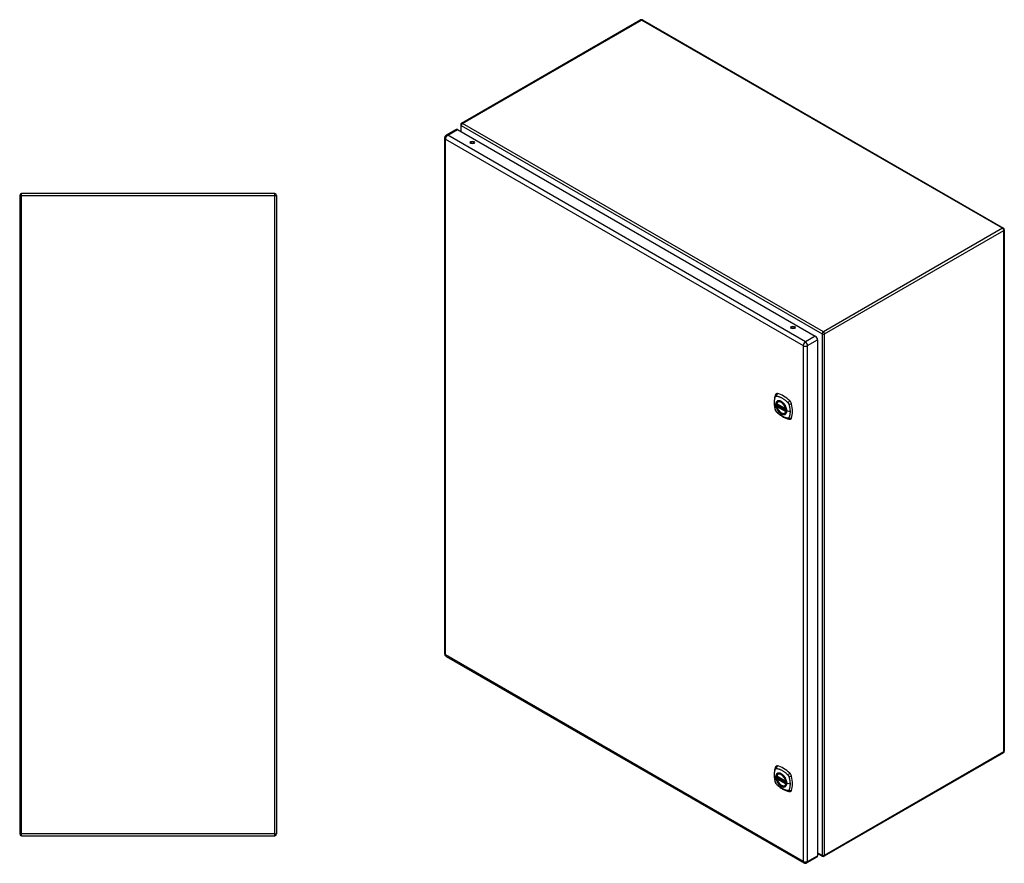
# Model space of a CAD drawing. Header units: inches. Extents: x 18 to 168, y 13 to 112.
# Tile 7 of 7: x 122 to 168, y 47 to 86. Entities that reach past the tile are written whole.
import ezdxf

# ---------------------------------------------------------------- set-up
doc = ezdxf.new("R2010")
doc.units = ezdxf.units.IN
doc.header["$MEASUREMENT"] = 0
doc.layers.add('Visible Edges(ANSI)', color=7, linetype='Continuous', lineweight=25)
doc.layers.add('Visible Tangent Edges(ANSI)', color=7, linetype='Continuous', lineweight=25)

msp = doc.modelspace()

# ---------------------------------------------------------------- linework, layer by layer
at = {"layer": 'Visible Edges(ANSI)'}
for p, q in [((151.259, 86.119), (142.892, 81.288)), ((151.343, 86.119), (168.195, 76.389)), ((142.632, 81.002), (142.169, 80.735)), ((142.705, 80.995), (159.411, 71.349)), ((142.85, 81.216), (142.85, 80.911)), ((142.096, 80.608), (142.096, 56.513)), ((122.254, 77.924), (122.254, 48.092)), ((134.17, 78.008), (122.338, 78.008)), ((134.254, 77.924), (134.254, 48.092)), ((168.237, 76.317), (168.237, 51.959)), ((159.514, 71.171), (159.514, 47.075)), ((157.62, 68.179), (158.034, 67.94)), ((157.62, 68.083), (157.634, 68.091)), ((157.639, 68.103), (157.639, 68.105)), ((157.645, 68.117), (157.685, 68.141)), ((157.676, 68.283), (157.687, 68.289)), ((157.989, 67.741), (158, 67.747)), ((142.169, 56.386), (158.875, 46.741)), ((168.195, 51.886), (159.828, 47.056)), ((157.62, 50.785), (158.034, 50.546)), ((157.62, 50.69), (157.634, 50.697)), ((157.639, 50.709), (157.639, 50.712)), ((157.645, 50.723), (157.685, 50.747)), ((157.676, 50.889), (157.687, 50.895)), ((157.989, 50.347), (158, 50.353)), ((122.338, 48.008), (134.17, 48.008)), ((159.484, 47.008), (159.021, 46.741)), ((159.514, 47.189), (159.744, 47.056))]:
    msp.add_line(p, q, dxfattribs=at)
at = {"layer": 'Visible Edges(ANSI)', "flags": 128}
for points in [[(157.542, 68.592), (157.535, 68.571), (157.528, 68.551), (157.523, 68.532), (157.518, 68.514), (157.514, 68.495), (157.51, 68.476), (157.502, 68.436), (157.497, 68.395), (157.493, 68.354), (157.49, 68.311), (157.49, 68.268), (157.49, 68.225), (157.493, 68.181), (157.497, 68.136), (157.502, 68.092), (157.509, 68.046), (157.517, 68.001), (157.527, 67.955), (157.533, 67.932), (157.535, 67.92), (157.539, 67.906)], [(157.58, 68.648), (157.567, 68.635), (157.557, 68.621), (157.549, 68.606), (157.542, 68.592)], [(157.614, 68.192), (157.618, 68.207), (157.623, 68.221), (157.63, 68.234), (157.637, 68.246), (157.645, 68.257), (157.655, 68.267), (157.665, 68.275), (157.676, 68.283)], [(157.989, 67.741), (157.978, 67.735), (157.965, 67.73), (157.953, 67.727), (157.939, 67.725), (157.926, 67.725), (157.912, 67.726), (157.898, 67.728), (157.883, 67.731), (157.869, 67.736), (157.854, 67.742), (157.839, 67.749), (157.825, 67.757), (157.81, 67.766), (157.795, 67.776), (157.781, 67.787), (157.767, 67.799), (157.753, 67.812), (157.74, 67.826), (157.727, 67.841), (157.714, 67.856), (157.702, 67.872), (157.69, 67.889), (157.679, 67.906), (157.669, 67.924), (157.659, 67.941), (157.65, 67.96), (157.642, 67.978), (157.635, 67.997), (157.628, 68.015), (157.623, 68.034), (157.618, 68.053), (157.614, 68.071)], [(157.634, 68.091), (157.636, 68.093), (157.638, 68.096), (157.639, 68.1), (157.639, 68.103)], [(157.929, 68.203), (157.947, 68.18), (157.965, 68.157), (157.982, 68.132), (157.997, 68.107), (158.012, 68.081), (158.025, 68.054), (158.036, 68.027), (158.046, 67.999)], [(157.539, 67.906), (157.544, 67.893), (157.549, 67.88), (157.555, 67.867), (157.561, 67.855), (157.569, 67.843), (157.577, 67.832), (157.585, 67.821), (157.595, 67.81)], [(157.595, 67.81), (157.605, 67.8), (157.614, 67.791), (157.631, 67.774), (157.666, 67.744), (157.701, 67.714), (157.737, 67.685), (157.773, 67.658), (157.809, 67.633), (157.846, 67.609), (157.883, 67.586), (157.921, 67.565), (157.959, 67.546), (157.997, 67.529), (158.035, 67.514), (158.073, 67.5), (158.112, 67.488), (158.15, 67.478), (158.169, 67.474), (158.179, 67.472), (158.19, 67.47)], [(158.19, 67.47), (158.206, 67.468), (158.222, 67.468), (158.24, 67.47), (158.258, 67.475)], [(157.542, 51.198), (157.535, 51.177), (157.528, 51.157), (157.523, 51.139), (157.518, 51.12), (157.514, 51.102), (157.51, 51.082), (157.502, 51.042), (157.497, 51.001), (157.493, 50.96), (157.49, 50.918), (157.49, 50.875), (157.49, 50.831), (157.493, 50.787), (157.497, 50.743), (157.502, 50.698), (157.509, 50.652), (157.517, 50.607), (157.527, 50.561), (157.533, 50.538), (157.535, 50.526), (157.539, 50.513)], [(157.58, 51.254), (157.567, 51.241), (157.557, 51.227), (157.549, 51.212), (157.542, 51.198)], [(157.614, 50.798), (157.618, 50.813), (157.623, 50.827), (157.63, 50.84), (157.637, 50.852), (157.645, 50.863), (157.655, 50.873), (157.665, 50.881), (157.676, 50.889)], [(157.989, 50.347), (157.978, 50.341), (157.965, 50.336), (157.953, 50.333), (157.939, 50.331), (157.926, 50.331), (157.912, 50.332), (157.898, 50.334), (157.883, 50.337), (157.869, 50.342), (157.854, 50.348), (157.839, 50.355), (157.825, 50.363), (157.81, 50.372), (157.795, 50.382), (157.781, 50.393), (157.767, 50.405), (157.753, 50.419), (157.74, 50.432), (157.727, 50.447), (157.714, 50.462), (157.702, 50.478), (157.69, 50.495), (157.679, 50.512), (157.669, 50.53), (157.659, 50.548), (157.65, 50.566), (157.642, 50.584), (157.635, 50.603), (157.628, 50.622), (157.623, 50.64), (157.618, 50.659), (157.614, 50.677)], [(157.634, 50.697), (157.636, 50.699), (157.638, 50.703), (157.639, 50.706), (157.639, 50.709)], [(157.929, 50.809), (157.947, 50.787), (157.965, 50.763), (157.982, 50.738), (157.997, 50.713), (158.012, 50.687), (158.025, 50.66), (158.036, 50.633), (158.046, 50.605)], [(157.539, 50.513), (157.544, 50.499), (157.549, 50.486), (157.555, 50.473), (157.561, 50.461), (157.569, 50.449), (157.577, 50.438), (157.585, 50.427), (157.595, 50.416)], [(157.595, 50.416), (157.605, 50.406), (157.614, 50.397), (157.631, 50.381), (157.666, 50.35), (157.701, 50.32), (157.737, 50.292), (157.773, 50.264), (157.809, 50.239), (157.846, 50.215), (157.883, 50.192), (157.921, 50.172), (157.959, 50.152), (157.997, 50.135), (158.035, 50.12), (158.073, 50.106), (158.112, 50.094), (158.15, 50.084), (158.169, 50.08), (158.179, 50.078), (158.19, 50.076)], [(158.19, 50.076), (158.206, 50.075), (158.222, 50.075), (158.24, 50.077), (158.258, 50.081)]]:
    msp.add_lwpolyline(points, dxfattribs=at)
at = {"layer": 'Visible Edges(ANSI)'}
for centre, radius, start, end in [((151.301, 86.046), 0.084, 60, 120), ((142.934, 81.216), 0.084, 120, 180), ((142.242, 80.608), 0.146, 120, 180), ((122.338, 77.924), 0.084, 90, 180), ((134.17, 77.924), 0.084, 0, 90), ((168.153, 76.317), 0.084, 0, 60), ((157.626, 68.189), 0.0118, 166.5554, 240), ((157.626, 68.073), 0.0118, 120, 190.611), ((157.651, 68.107), 0.0118, 120, 187.8283), ((158.039, 67.95), 0.0118, 240, 282.6344), ((142.242, 56.513), 0.146, 180, 240), ((168.153, 51.959), 0.084, 300, 0), ((157.626, 50.795), 0.0118, 166.5554, 240), ((157.626, 50.679), 0.0118, 120, 190.611), ((157.651, 50.713), 0.0118, 120, 187.8283), ((158.039, 50.556), 0.0118, 240, 282.6344), ((122.338, 48.092), 0.084, 180, 270), ((134.17, 48.092), 0.084, 270, 0), ((159.786, 47.128), 0.084, 240, 300), ((158.948, 46.868), 0.146, 240, 300)]:
    msp.add_arc(centre, radius, start, end, dxfattribs=at)
for centre, major_axis, start_param, end_param in [((142.705, 80.875), (-0.073, 0.126), 5.497787, 6.283185), ((143.397, 80.348), (0.102, 0), 0.378178, 2.763414), ((158.365, 71.706), (0.102, 0), 0.378178, 2.763414), ((159.411, 71.23), (0.073, -0.126), 0.785398, 2.356194), ((157.679, 68.502), (-0.089, 0.153), 5.825423, 6.408181), ((157.93, 67.505), (-0.64, 1.108), 5.170151, 5.825423), ((157.825, 68.007), (0.157, -0.273), 2.363977, 7.060801), ((158.181, 68.213), (0.089, -0.153), 1.113034, 2.028558), ((157.443, 68.349), (-0.64, 1.108), 3.599355, 4.254627), ((158.181, 67.633), (0.089, -0.153), 6.158189, 6.740947), ((157.679, 51.109), (-0.089, 0.153), 5.825423, 6.408181), ((157.93, 50.112), (-0.64, 1.108), 5.170151, 5.825423), ((157.825, 50.614), (0.157, -0.273), 2.363977, 7.060801), ((158.181, 50.819), (0.089, -0.153), 1.113034, 2.028558), ((157.443, 50.955), (-0.64, 1.108), 3.599355, 4.254627), ((158.181, 50.24), (0.089, -0.153), 6.158189, 6.740947), ((159.411, 47.135), (0.073, -0.126), 0, 0.785398)]:
    msp.add_ellipse(centre, major_axis=major_axis, ratio=0.57735, start_param=start_param, end_param=end_param, dxfattribs=at)
for centre, major_axis in [((143.397, 80.391), (0.102, 0)), ((158.365, 71.749), (0.102, 0)), ((157.822, 68.005), (-0.16, 0.277)), ((157.822, 50.612), (-0.16, 0.277))]:
    msp.add_ellipse(centre, major_axis=major_axis, ratio=0.57735, dxfattribs=at)
at = {"layer": 'Visible Tangent Edges(ANSI)'}
for p, q in [((142.934, 81.284), (151.301, 86.115)), ((168.153, 76.385), (151.301, 86.115)), ((142.242, 80.728), (142.705, 80.995)), ((142.875, 81.181), (159.727, 71.452)), ((142.875, 80.896), (142.875, 81.181)), ((159.786, 71.555), (142.934, 81.284)), ((142.139, 80.549), (158.845, 70.904)), ((142.139, 56.453), (142.139, 80.549)), ((158.948, 71.082), (142.242, 80.728)), ((122.338, 77.924), (122.254, 77.924)), ((122.338, 77.924), (122.338, 78.008)), ((122.338, 48.092), (122.338, 77.924)), ((122.338, 77.924), (134.17, 77.924)), ((134.17, 77.924), (134.17, 78.008)), ((134.17, 77.924), (134.254, 77.924)), ((134.17, 48.092), (134.17, 77.924)), ((168.153, 76.385), (159.786, 71.555)), ((159.845, 71.452), (168.212, 76.282)), ((168.212, 51.925), (168.212, 76.282)), ((158.31, 71.7), (158.279, 71.717)), ((159.411, 71.349), (158.948, 71.082)), ((159.727, 71.452), (159.727, 47.094)), ((159.845, 47.094), (159.845, 71.452)), ((158.845, 70.904), (158.845, 46.808)), ((159.051, 70.904), (159.514, 71.171)), ((159.051, 46.808), (159.051, 70.904)), ((158.031, 67.945), (157.617, 68.184)), ((157.617, 68.068), (158.031, 67.829)), ((157.626, 68.083), (157.637, 68.089)), ((158.039, 67.844), (157.626, 68.083)), ((157.637, 68.089), (158.047, 67.853)), ((158.048, 67.87), (157.645, 68.102)), ((157.651, 68.117), (157.689, 68.139)), ((158.048, 67.887), (157.651, 68.117)), ((158.046, 67.848), (158.039, 67.844)), ((158.23, 67.819), (158.073, 67.859)), ((158.845, 46.808), (142.139, 56.453)), ((168.212, 51.925), (159.845, 47.094)), ((158.031, 50.551), (157.617, 50.79)), ((157.617, 50.674), (158.031, 50.435)), ((157.626, 50.689), (157.637, 50.695)), ((158.039, 50.45), (157.626, 50.689)), ((157.637, 50.695), (158.047, 50.459)), ((158.048, 50.476), (157.645, 50.708)), ((157.651, 50.723), (157.689, 50.745)), ((158.048, 50.493), (157.651, 50.723)), ((158.046, 50.454), (158.039, 50.45)), ((158.23, 50.426), (158.073, 50.465)), ((122.254, 48.092), (122.338, 48.092)), ((122.338, 48.008), (122.338, 48.092)), ((134.17, 48.092), (122.338, 48.092)), ((134.17, 48.008), (134.17, 48.092)), ((134.17, 48.092), (134.254, 48.092)), ((159.051, 46.808), (159.514, 47.075)), ((159.727, 47.094), (159.514, 47.217))]:
    msp.add_line(p, q, dxfattribs=at)
at = {"layer": 'Visible Tangent Edges(ANSI)', "flags": 128}
for points in [[(157.553, 67.892), (157.543, 67.925), (157.536, 67.955), (157.529, 67.984), (157.523, 68.014), (157.518, 68.043), (157.513, 68.072), (157.509, 68.101), (157.505, 68.13), (157.503, 68.158), (157.501, 68.186), (157.5, 68.214), (157.5, 68.241), (157.5, 68.268), (157.501, 68.294), (157.503, 68.32), (157.505, 68.345), (157.509, 68.369), (157.513, 68.393), (157.517, 68.417), (157.523, 68.44), (157.529, 68.462), (157.536, 68.484), (157.543, 68.505), (157.553, 68.526)], [(157.553, 68.526), (157.554, 68.528), (157.555, 68.53), (157.556, 68.531), (157.557, 68.533), (157.558, 68.534), (157.559, 68.536), (157.561, 68.537), (157.562, 68.538), (157.563, 68.54), (157.565, 68.541), (157.566, 68.542), (157.568, 68.543), (157.569, 68.543), (157.571, 68.544), (157.573, 68.545), (157.574, 68.545), (157.576, 68.546), (157.578, 68.546), (157.58, 68.547), (157.581, 68.547), (157.583, 68.547), (157.585, 68.547), (157.587, 68.547), (157.589, 68.547)], [(157.589, 68.547), (157.613, 68.545), (157.635, 68.541), (157.657, 68.536), (157.68, 68.53), (157.702, 68.524), (157.725, 68.516), (157.748, 68.508), (157.771, 68.499), (157.795, 68.488), (157.818, 68.477), (157.841, 68.465), (157.865, 68.452), (157.888, 68.438), (157.911, 68.423), (157.935, 68.408), (157.958, 68.391), (157.981, 68.374), (158.003, 68.356), (158.026, 68.337), (158.049, 68.317), (158.071, 68.297), (158.093, 68.277), (158.115, 68.255), (158.139, 68.23)], [(157.626, 68.303), (157.618, 68.295), (157.609, 68.286), (157.602, 68.276), (157.595, 68.265), (157.589, 68.253), (157.583, 68.241), (157.579, 68.227), (157.575, 68.213), (157.572, 68.199), (157.57, 68.183), (157.569, 68.167), (157.569, 68.15), (157.569, 68.133), (157.57, 68.116), (157.572, 68.098), (157.575, 68.08), (157.579, 68.062), (157.584, 68.043), (157.589, 68.024), (157.595, 68.005), (157.602, 67.987), (157.609, 67.968), (157.618, 67.949), (157.626, 67.931)], [(158.07, 67.861), (158.065, 67.803), (158.048, 67.754), (158.02, 67.717), (157.984, 67.693), (157.94, 67.684), (157.89, 67.689), (157.838, 67.709), (157.784, 67.742), (157.733, 67.788), (157.685, 67.843), (157.644, 67.906), (157.611, 67.973), (157.587, 68.042), (157.575, 68.109), (157.573, 68.172), (157.583, 68.227), (157.604, 68.271), (157.635, 68.304), (157.674, 68.322), (157.721, 68.326), (157.772, 68.316), (157.825, 68.29), (157.878, 68.252), (157.929, 68.203)], [(157.66, 68.322), (157.658, 68.321), (157.657, 68.321), (157.655, 68.32), (157.654, 68.319), (157.652, 68.319), (157.651, 68.318), (157.649, 68.317), (157.648, 68.317), (157.647, 68.316), (157.645, 68.315), (157.644, 68.314), (157.642, 68.314), (157.641, 68.313), (157.64, 68.312), (157.638, 68.311), (157.637, 68.31), (157.636, 68.309), (157.634, 68.308), (157.633, 68.308), (157.632, 68.307), (157.63, 68.306), (157.629, 68.305), (157.628, 68.304), (157.626, 68.303)], [(157.634, 68.091), (157.634, 68.091), (157.633, 68.091), (157.633, 68.091), (157.633, 68.091), (157.633, 68.091), (157.633, 68.091), (157.633, 68.091), (157.633, 68.091), (157.633, 68.091), (157.633, 68.091), (157.633, 68.091), (157.633, 68.091), (157.633, 68.091), (157.633, 68.091), (157.633, 68.091), (157.633, 68.091), (157.633, 68.091), (157.633, 68.091), (157.633, 68.091), (157.633, 68.091), (157.633, 68.091), (157.633, 68.091), (157.633, 68.091), (157.633, 68.091)], [(157.633, 68.091), (157.633, 68.091), (157.633, 68.091), (157.633, 68.091), (157.633, 68.091), (157.633, 68.091), (157.633, 68.091), (157.633, 68.091), (157.633, 68.091), (157.633, 68.091), (157.634, 68.091), (157.634, 68.091), (157.634, 68.091), (157.634, 68.091), (157.634, 68.091), (157.634, 68.091), (157.634, 68.09), (157.634, 68.09), (157.634, 68.09), (157.635, 68.09), (157.635, 68.09), (157.635, 68.09), (157.635, 68.09), (157.635, 68.09), (157.635, 68.09)], [(157.635, 68.09), (157.635, 68.09), (157.636, 68.09), (157.636, 68.09), (157.636, 68.09), (157.636, 68.09), (157.636, 68.09), (157.636, 68.09), (157.636, 68.09), (157.636, 68.09), (157.636, 68.09), (157.636, 68.09), (157.636, 68.09), (157.636, 68.09), (157.636, 68.09), (157.636, 68.09), (157.636, 68.09), (157.636, 68.09), (157.637, 68.09), (157.637, 68.089), (157.637, 68.089), (157.637, 68.089), (157.637, 68.089), (157.637, 68.089), (157.637, 68.089)], [(157.639, 68.104), (157.639, 68.104), (157.639, 68.104), (157.639, 68.104), (157.639, 68.104), (157.639, 68.104), (157.639, 68.104), (157.639, 68.104), (157.639, 68.104), (157.639, 68.104), (157.639, 68.104), (157.639, 68.104), (157.639, 68.104), (157.639, 68.104), (157.639, 68.104), (157.639, 68.104), (157.639, 68.103), (157.639, 68.103), (157.639, 68.103), (157.639, 68.103), (157.639, 68.103), (157.639, 68.103), (157.639, 68.103), (157.639, 68.103), (157.639, 68.103)], [(157.642, 68.104), (157.642, 68.104), (157.642, 68.104), (157.642, 68.104), (157.641, 68.104), (157.641, 68.104), (157.641, 68.104), (157.641, 68.104), (157.641, 68.104), (157.641, 68.104), (157.641, 68.104), (157.64, 68.104), (157.64, 68.104), (157.64, 68.104), (157.64, 68.104), (157.64, 68.104), (157.64, 68.104), (157.64, 68.104), (157.64, 68.104), (157.64, 68.104), (157.639, 68.104), (157.639, 68.104), (157.639, 68.104), (157.639, 68.104), (157.639, 68.104)], [(157.645, 68.102), (157.645, 68.102), (157.645, 68.102), (157.645, 68.102), (157.645, 68.102), (157.645, 68.103), (157.644, 68.103), (157.644, 68.103), (157.644, 68.103), (157.644, 68.103), (157.644, 68.103), (157.644, 68.103), (157.644, 68.103), (157.644, 68.103), (157.643, 68.103), (157.643, 68.103), (157.643, 68.103), (157.643, 68.103), (157.643, 68.103), (157.643, 68.103), (157.643, 68.103), (157.643, 68.104), (157.642, 68.104), (157.642, 68.104), (157.642, 68.104)], [(157.982, 68.136), (157.97, 68.153), (157.958, 68.169), (157.946, 68.185), (157.933, 68.201), (157.92, 68.215), (157.906, 68.23), (157.893, 68.243), (157.879, 68.255), (157.864, 68.267), (157.85, 68.278), (157.835, 68.287), (157.821, 68.296), (157.806, 68.304), (157.792, 68.311), (157.777, 68.317), (157.763, 68.322), (157.749, 68.326), (157.735, 68.328), (157.722, 68.33), (157.708, 68.33), (157.695, 68.33), (157.683, 68.328), (157.671, 68.326), (157.66, 68.322)], [(158.015, 68.078), (158.014, 68.081), (158.012, 68.083), (158.011, 68.086), (158.01, 68.088), (158.008, 68.091), (158.007, 68.093), (158.006, 68.096), (158.004, 68.098), (158.003, 68.1), (158.002, 68.103), (158, 68.105), (157.999, 68.108), (157.998, 68.11), (157.996, 68.112), (157.995, 68.115), (157.993, 68.117), (157.992, 68.12), (157.99, 68.122), (157.989, 68.124), (157.988, 68.127), (157.986, 68.129), (157.985, 68.131), (157.983, 68.134), (157.982, 68.136)], [(158.073, 67.859), (158.073, 67.868), (158.073, 67.876), (158.072, 67.885), (158.072, 67.894), (158.071, 67.903), (158.069, 67.912), (158.068, 67.921), (158.066, 67.93), (158.065, 67.939), (158.063, 67.948), (158.061, 67.957), (158.058, 67.967), (158.056, 67.976), (158.053, 67.985), (158.05, 67.995), (158.047, 68.004), (158.043, 68.013), (158.04, 68.023), (158.036, 68.032), (158.032, 68.042), (158.028, 68.051), (158.024, 68.06), (158.019, 68.069), (158.015, 68.078)], [(158.139, 68.23), (158.14, 68.229), (158.141, 68.228), (158.141, 68.227), (158.142, 68.226), (158.143, 68.225), (158.144, 68.223), (158.145, 68.222), (158.146, 68.221), (158.147, 68.22), (158.148, 68.219), (158.149, 68.217), (158.15, 68.216), (158.151, 68.215), (158.152, 68.214), (158.153, 68.212), (158.153, 68.211), (158.154, 68.21), (158.155, 68.209), (158.156, 68.207), (158.157, 68.206), (158.158, 68.205), (158.158, 68.203), (158.159, 68.202), (158.16, 68.201)], [(158.16, 68.201), (158.161, 68.199), (158.162, 68.198), (158.162, 68.197), (158.163, 68.195), (158.164, 68.194), (158.164, 68.193), (158.165, 68.191), (158.166, 68.19), (158.166, 68.188), (158.167, 68.187), (158.168, 68.186), (158.168, 68.184), (158.169, 68.183), (158.17, 68.181), (158.17, 68.18), (158.171, 68.179), (158.171, 68.177), (158.172, 68.176), (158.172, 68.174), (158.173, 68.173), (158.173, 68.172), (158.174, 68.17), (158.174, 68.169), (158.175, 68.167)], [(158.175, 68.167), (158.181, 68.149), (158.185, 68.134), (158.189, 68.12), (158.192, 68.105), (158.196, 68.09), (158.199, 68.075), (158.202, 68.061), (158.205, 68.046), (158.208, 68.031), (158.211, 68.017), (158.214, 68.002), (158.216, 67.988), (158.218, 67.973), (158.22, 67.959), (158.222, 67.944), (158.224, 67.93), (158.225, 67.916), (158.227, 67.902), (158.228, 67.888), (158.229, 67.874), (158.229, 67.86), (158.23, 67.847), (158.23, 67.833), (158.23, 67.819)], [(157.589, 67.829), (157.587, 67.831), (157.585, 67.834), (157.583, 67.836), (157.581, 67.838), (157.58, 67.841), (157.578, 67.843), (157.576, 67.846), (157.574, 67.848), (157.573, 67.851), (157.571, 67.853), (157.569, 67.856), (157.568, 67.859), (157.566, 67.861), (157.565, 67.864), (157.563, 67.867), (157.562, 67.87), (157.561, 67.872), (157.559, 67.875), (157.558, 67.878), (157.557, 67.881), (157.556, 67.883), (157.555, 67.886), (157.554, 67.889), (157.553, 67.892)], [(158.139, 67.512), (158.115, 67.514), (158.093, 67.518), (158.071, 67.523), (158.049, 67.529), (158.026, 67.536), (158.003, 67.544), (157.981, 67.552), (157.958, 67.562), (157.935, 67.572), (157.911, 67.583), (157.888, 67.595), (157.865, 67.609), (157.841, 67.622), (157.818, 67.637), (157.795, 67.653), (157.771, 67.669), (157.748, 67.686), (157.725, 67.704), (157.702, 67.723), (157.68, 67.742), (157.657, 67.762), (157.635, 67.783), (157.613, 67.804), (157.589, 67.829)], [(157.626, 67.931), (157.628, 67.929), (157.629, 67.926), (157.63, 67.924), (157.632, 67.921), (157.633, 67.919), (157.634, 67.916), (157.636, 67.914), (157.637, 67.911), (157.638, 67.909), (157.64, 67.907), (157.641, 67.904), (157.642, 67.902), (157.644, 67.899), (157.645, 67.897), (157.647, 67.895), (157.648, 67.892), (157.649, 67.89), (157.651, 67.887), (157.652, 67.885), (157.654, 67.883), (157.655, 67.88), (157.657, 67.878), (157.658, 67.876), (157.66, 67.873)], [(157.66, 67.873), (157.671, 67.857), (157.683, 67.84), (157.696, 67.824), (157.709, 67.809), (157.722, 67.794), (157.735, 67.78), (157.749, 67.767), (157.763, 67.755), (157.777, 67.743), (157.792, 67.732), (157.806, 67.722), (157.821, 67.714), (157.835, 67.706), (157.85, 67.699), (157.864, 67.693), (157.879, 67.688), (157.893, 67.684), (157.907, 67.681), (157.92, 67.68), (157.933, 67.679), (157.946, 67.68), (157.958, 67.681), (157.97, 67.684), (157.982, 67.688)], [(157.982, 67.688), (157.983, 67.688), (157.985, 67.689), (157.986, 67.689), (157.988, 67.69), (157.989, 67.691), (157.99, 67.691), (157.992, 67.692), (157.993, 67.693), (157.995, 67.694), (157.996, 67.694), (157.998, 67.695), (157.999, 67.696), (158, 67.697), (158.002, 67.698), (158.003, 67.698), (158.004, 67.699), (158.006, 67.7), (158.007, 67.701), (158.008, 67.702), (158.01, 67.703), (158.011, 67.704), (158.012, 67.705), (158.014, 67.706), (158.015, 67.707)], [(158.015, 67.707), (158.019, 67.711), (158.024, 67.715), (158.028, 67.719), (158.032, 67.724), (158.036, 67.729), (158.04, 67.734), (158.043, 67.739), (158.047, 67.745), (158.05, 67.751), (158.053, 67.756), (158.056, 67.763), (158.058, 67.769), (158.061, 67.776), (158.063, 67.782), (158.065, 67.789), (158.067, 67.796), (158.068, 67.804), (158.069, 67.811), (158.071, 67.819), (158.072, 67.827), (158.072, 67.835), (158.073, 67.843), (158.073, 67.851), (158.073, 67.859)], [(158.046, 67.999), (158.048, 67.993), (158.05, 67.987), (158.052, 67.981), (158.053, 67.975), (158.055, 67.97), (158.057, 67.964), (158.058, 67.958), (158.059, 67.952), (158.061, 67.946), (158.062, 67.94), (158.063, 67.934), (158.064, 67.929), (158.065, 67.923), (158.066, 67.917), (158.067, 67.911), (158.068, 67.906), (158.068, 67.9), (158.069, 67.894), (158.069, 67.889), (158.07, 67.883), (158.07, 67.878), (158.07, 67.872), (158.07, 67.867), (158.07, 67.861)], [(158.23, 67.819), (158.23, 67.806), (158.23, 67.793), (158.229, 67.779), (158.229, 67.766), (158.228, 67.753), (158.227, 67.74), (158.225, 67.728), (158.224, 67.715), (158.222, 67.703), (158.22, 67.69), (158.218, 67.678), (158.216, 67.666), (158.214, 67.654), (158.211, 67.643), (158.208, 67.631), (158.205, 67.62), (158.202, 67.609), (158.199, 67.597), (158.196, 67.586), (158.192, 67.576), (158.189, 67.565), (158.185, 67.555), (158.181, 67.544), (158.175, 67.533)], [(158.175, 67.533), (158.174, 67.531), (158.173, 67.529), (158.172, 67.528), (158.171, 67.526), (158.17, 67.525), (158.168, 67.524), (158.167, 67.522), (158.166, 67.521), (158.164, 67.52), (158.163, 67.519), (158.162, 67.518), (158.16, 67.517), (158.158, 67.516), (158.157, 67.515), (158.155, 67.515), (158.153, 67.514), (158.152, 67.513), (158.15, 67.513), (158.148, 67.512), (158.146, 67.512), (158.144, 67.512), (158.142, 67.512), (158.141, 67.512), (158.139, 67.512)], [(157.553, 50.498), (157.543, 50.531), (157.536, 50.561), (157.529, 50.59), (157.523, 50.62), (157.518, 50.649), (157.513, 50.678), (157.509, 50.707), (157.505, 50.736), (157.503, 50.764), (157.501, 50.792), (157.5, 50.82), (157.5, 50.847), (157.5, 50.874), (157.501, 50.9), (157.503, 50.926), (157.505, 50.951), (157.509, 50.976), (157.513, 51), (157.517, 51.023), (157.523, 51.046), (157.529, 51.068), (157.536, 51.09), (157.543, 51.111), (157.553, 51.133)], [(157.553, 51.133), (157.554, 51.134), (157.555, 51.136), (157.556, 51.138), (157.557, 51.139), (157.558, 51.141), (157.559, 51.142), (157.561, 51.143), (157.562, 51.145), (157.563, 51.146), (157.565, 51.147), (157.566, 51.148), (157.568, 51.149), (157.569, 51.15), (157.571, 51.15), (157.573, 51.151), (157.574, 51.152), (157.576, 51.152), (157.578, 51.153), (157.58, 51.153), (157.581, 51.153), (157.583, 51.153), (157.585, 51.154), (157.587, 51.154), (157.589, 51.154)], [(157.589, 51.154), (157.613, 51.151), (157.635, 51.147), (157.657, 51.142), (157.68, 51.137), (157.702, 51.13), (157.725, 51.122), (157.748, 51.114), (157.771, 51.105), (157.795, 51.095), (157.818, 51.083), (157.841, 51.071), (157.865, 51.058), (157.888, 51.044), (157.911, 51.03), (157.935, 51.014), (157.958, 50.997), (157.981, 50.98), (158.003, 50.962), (158.026, 50.943), (158.049, 50.924), (158.071, 50.903), (158.093, 50.883), (158.115, 50.861), (158.139, 50.836)], [(157.626, 50.909), (157.618, 50.901), (157.609, 50.892), (157.602, 50.882), (157.595, 50.871), (157.589, 50.859), (157.583, 50.847), (157.579, 50.833), (157.575, 50.819), (157.572, 50.805), (157.57, 50.789), (157.569, 50.773), (157.569, 50.757), (157.569, 50.74), (157.57, 50.722), (157.572, 50.704), (157.575, 50.686), (157.579, 50.668), (157.584, 50.649), (157.589, 50.63), (157.595, 50.611), (157.602, 50.593), (157.609, 50.574), (157.618, 50.556), (157.626, 50.537)], [(158.07, 50.468), (158.065, 50.409), (158.048, 50.361), (158.02, 50.323), (157.984, 50.299), (157.94, 50.29), (157.89, 50.295), (157.838, 50.315), (157.784, 50.348), (157.733, 50.394), (157.685, 50.449), (157.644, 50.512), (157.611, 50.579), (157.587, 50.648), (157.575, 50.716), (157.573, 50.778), (157.583, 50.833), (157.604, 50.878), (157.635, 50.91), (157.674, 50.928), (157.721, 50.932), (157.772, 50.922), (157.825, 50.897), (157.878, 50.858), (157.929, 50.809)], [(157.66, 50.928), (157.658, 50.927), (157.657, 50.927), (157.655, 50.926), (157.654, 50.926), (157.652, 50.925), (157.651, 50.924), (157.649, 50.924), (157.648, 50.923), (157.647, 50.922), (157.645, 50.921), (157.644, 50.921), (157.642, 50.92), (157.641, 50.919), (157.64, 50.918), (157.638, 50.917), (157.637, 50.916), (157.636, 50.916), (157.634, 50.915), (157.633, 50.914), (157.632, 50.913), (157.63, 50.912), (157.629, 50.911), (157.628, 50.91), (157.626, 50.909)], [(157.634, 50.697), (157.634, 50.697), (157.633, 50.697), (157.633, 50.697), (157.633, 50.697), (157.633, 50.697), (157.633, 50.697), (157.633, 50.697), (157.633, 50.697), (157.633, 50.697), (157.633, 50.697), (157.633, 50.697), (157.633, 50.697), (157.633, 50.697), (157.633, 50.697), (157.633, 50.697), (157.633, 50.697), (157.633, 50.697), (157.633, 50.697), (157.633, 50.697), (157.633, 50.697), (157.633, 50.697), (157.633, 50.697), (157.633, 50.697), (157.633, 50.697)], [(157.633, 50.697), (157.633, 50.697), (157.633, 50.697), (157.633, 50.697), (157.633, 50.697), (157.633, 50.697), (157.633, 50.697), (157.633, 50.697), (157.633, 50.697), (157.633, 50.697), (157.634, 50.697), (157.634, 50.697), (157.634, 50.697), (157.634, 50.697), (157.634, 50.697), (157.634, 50.697), (157.634, 50.697), (157.634, 50.697), (157.634, 50.697), (157.635, 50.696), (157.635, 50.696), (157.635, 50.696), (157.635, 50.696), (157.635, 50.696), (157.635, 50.696)], [(157.635, 50.696), (157.635, 50.696), (157.636, 50.696), (157.636, 50.696), (157.636, 50.696), (157.636, 50.696), (157.636, 50.696), (157.636, 50.696), (157.636, 50.696), (157.636, 50.696), (157.636, 50.696), (157.636, 50.696), (157.636, 50.696), (157.636, 50.696), (157.636, 50.696), (157.636, 50.696), (157.636, 50.696), (157.636, 50.696), (157.637, 50.696), (157.637, 50.696), (157.637, 50.696), (157.637, 50.696), (157.637, 50.696), (157.637, 50.696), (157.637, 50.695)], [(157.639, 50.711), (157.639, 50.71), (157.639, 50.71), (157.639, 50.71), (157.639, 50.71), (157.639, 50.71), (157.639, 50.71), (157.639, 50.71), (157.639, 50.71), (157.639, 50.71), (157.639, 50.71), (157.639, 50.71), (157.639, 50.71), (157.639, 50.71), (157.639, 50.71), (157.639, 50.71), (157.639, 50.71), (157.639, 50.71), (157.639, 50.71), (157.639, 50.709), (157.639, 50.709), (157.639, 50.709), (157.639, 50.709), (157.639, 50.709), (157.639, 50.709)], [(157.642, 50.71), (157.642, 50.71), (157.642, 50.71), (157.642, 50.71), (157.641, 50.71), (157.641, 50.71), (157.641, 50.71), (157.641, 50.71), (157.641, 50.71), (157.641, 50.71), (157.641, 50.71), (157.64, 50.71), (157.64, 50.71), (157.64, 50.71), (157.64, 50.71), (157.64, 50.71), (157.64, 50.711), (157.64, 50.711), (157.64, 50.711), (157.64, 50.711), (157.639, 50.711), (157.639, 50.711), (157.639, 50.711), (157.639, 50.711), (157.639, 50.711)], [(157.645, 50.708), (157.645, 50.708), (157.645, 50.708), (157.645, 50.709), (157.645, 50.709), (157.645, 50.709), (157.644, 50.709), (157.644, 50.709), (157.644, 50.709), (157.644, 50.709), (157.644, 50.709), (157.644, 50.709), (157.644, 50.709), (157.644, 50.709), (157.643, 50.709), (157.643, 50.709), (157.643, 50.709), (157.643, 50.709), (157.643, 50.71), (157.643, 50.71), (157.643, 50.71), (157.643, 50.71), (157.642, 50.71), (157.642, 50.71), (157.642, 50.71)], [(157.982, 50.742), (157.97, 50.759), (157.958, 50.776), (157.946, 50.792), (157.933, 50.807), (157.92, 50.822), (157.906, 50.836), (157.893, 50.849), (157.879, 50.861), (157.864, 50.873), (157.85, 50.884), (157.835, 50.894), (157.821, 50.902), (157.806, 50.91), (157.792, 50.917), (157.777, 50.923), (157.763, 50.928), (157.749, 50.932), (157.735, 50.934), (157.722, 50.936), (157.708, 50.937), (157.695, 50.936), (157.683, 50.934), (157.671, 50.932), (157.66, 50.928)], [(158.015, 50.685), (158.014, 50.687), (158.012, 50.69), (158.011, 50.692), (158.01, 50.694), (158.008, 50.697), (158.007, 50.699), (158.006, 50.702), (158.004, 50.704), (158.003, 50.707), (158.002, 50.709), (158, 50.711), (157.999, 50.714), (157.998, 50.716), (157.996, 50.719), (157.995, 50.721), (157.993, 50.723), (157.992, 50.726), (157.99, 50.728), (157.989, 50.731), (157.988, 50.733), (157.986, 50.735), (157.985, 50.738), (157.983, 50.74), (157.982, 50.742)], [(158.073, 50.465), (158.073, 50.474), (158.073, 50.482), (158.072, 50.491), (158.072, 50.5), (158.071, 50.509), (158.069, 50.518), (158.068, 50.527), (158.066, 50.536), (158.065, 50.545), (158.063, 50.554), (158.061, 50.564), (158.058, 50.573), (158.056, 50.582), (158.053, 50.591), (158.05, 50.601), (158.047, 50.61), (158.043, 50.62), (158.04, 50.629), (158.036, 50.638), (158.032, 50.648), (158.028, 50.657), (158.024, 50.666), (158.019, 50.675), (158.015, 50.685)], [(158.046, 50.605), (158.048, 50.599), (158.05, 50.594), (158.052, 50.588), (158.053, 50.582), (158.055, 50.576), (158.057, 50.57), (158.058, 50.564), (158.059, 50.558), (158.061, 50.552), (158.062, 50.546), (158.063, 50.541), (158.064, 50.535), (158.065, 50.529), (158.066, 50.523), (158.067, 50.517), (158.068, 50.512), (158.068, 50.506), (158.069, 50.5), (158.069, 50.495), (158.07, 50.489), (158.07, 50.484), (158.07, 50.478), (158.07, 50.473), (158.07, 50.468)], [(158.139, 50.836), (158.14, 50.835), (158.141, 50.834), (158.141, 50.833), (158.142, 50.832), (158.143, 50.831), (158.144, 50.83), (158.145, 50.828), (158.146, 50.827), (158.147, 50.826), (158.148, 50.825), (158.149, 50.824), (158.15, 50.822), (158.151, 50.821), (158.152, 50.82), (158.153, 50.819), (158.153, 50.817), (158.154, 50.816), (158.155, 50.815), (158.156, 50.813), (158.157, 50.812), (158.158, 50.811), (158.158, 50.809), (158.159, 50.808), (158.16, 50.807)], [(158.16, 50.807), (158.161, 50.805), (158.162, 50.804), (158.162, 50.803), (158.163, 50.801), (158.164, 50.8), (158.164, 50.799), (158.165, 50.797), (158.166, 50.796), (158.166, 50.795), (158.167, 50.793), (158.168, 50.792), (158.168, 50.79), (158.169, 50.789), (158.17, 50.788), (158.17, 50.786), (158.171, 50.785), (158.171, 50.783), (158.172, 50.782), (158.172, 50.781), (158.173, 50.779), (158.173, 50.778), (158.174, 50.776), (158.174, 50.775), (158.175, 50.773)], [(158.175, 50.773), (158.181, 50.755), (158.185, 50.741), (158.189, 50.726), (158.192, 50.711), (158.196, 50.696), (158.199, 50.681), (158.202, 50.667), (158.205, 50.652), (158.208, 50.637), (158.211, 50.623), (158.214, 50.608), (158.216, 50.594), (158.218, 50.579), (158.22, 50.565), (158.222, 50.551), (158.224, 50.536), (158.225, 50.522), (158.227, 50.508), (158.228, 50.494), (158.229, 50.48), (158.229, 50.466), (158.23, 50.453), (158.23, 50.439), (158.23, 50.426)], [(157.589, 50.435), (157.587, 50.437), (157.585, 50.44), (157.583, 50.442), (157.581, 50.444), (157.58, 50.447), (157.578, 50.449), (157.576, 50.452), (157.574, 50.454), (157.573, 50.457), (157.571, 50.46), (157.569, 50.462), (157.568, 50.465), (157.566, 50.468), (157.565, 50.47), (157.563, 50.473), (157.562, 50.476), (157.561, 50.478), (157.559, 50.481), (157.558, 50.484), (157.557, 50.487), (157.556, 50.49), (157.555, 50.492), (157.554, 50.495), (157.553, 50.498)], [(158.139, 50.118), (158.115, 50.12), (158.093, 50.125), (158.071, 50.13), (158.049, 50.135), (158.026, 50.142), (158.003, 50.15), (157.981, 50.158), (157.958, 50.168), (157.935, 50.178), (157.911, 50.189), (157.888, 50.202), (157.865, 50.215), (157.841, 50.229), (157.818, 50.243), (157.795, 50.259), (157.771, 50.275), (157.748, 50.293), (157.725, 50.311), (157.702, 50.329), (157.68, 50.349), (157.657, 50.369), (157.635, 50.389), (157.613, 50.41), (157.589, 50.435)], [(157.626, 50.537), (157.628, 50.535), (157.629, 50.532), (157.63, 50.53), (157.632, 50.527), (157.633, 50.525), (157.634, 50.522), (157.636, 50.52), (157.637, 50.518), (157.638, 50.515), (157.64, 50.513), (157.641, 50.51), (157.642, 50.508), (157.644, 50.506), (157.645, 50.503), (157.647, 50.501), (157.648, 50.498), (157.649, 50.496), (157.651, 50.494), (157.652, 50.491), (157.654, 50.489), (157.655, 50.487), (157.657, 50.484), (157.658, 50.482), (157.66, 50.48)], [(157.66, 50.48), (157.671, 50.463), (157.683, 50.446), (157.696, 50.43), (157.709, 50.415), (157.722, 50.4), (157.735, 50.386), (157.749, 50.373), (157.763, 50.361), (157.777, 50.349), (157.792, 50.338), (157.806, 50.329), (157.821, 50.32), (157.835, 50.312), (157.85, 50.305), (157.864, 50.299), (157.879, 50.294), (157.893, 50.29), (157.907, 50.288), (157.92, 50.286), (157.933, 50.285), (157.946, 50.286), (157.958, 50.287), (157.97, 50.29), (157.982, 50.294)], [(157.982, 50.294), (157.983, 50.294), (157.985, 50.295), (157.986, 50.296), (157.988, 50.296), (157.989, 50.297), (157.99, 50.298), (157.992, 50.298), (157.993, 50.299), (157.995, 50.3), (157.996, 50.3), (157.998, 50.301), (157.999, 50.302), (158, 50.303), (158.002, 50.304), (158.003, 50.305), (158.004, 50.305), (158.006, 50.306), (158.007, 50.307), (158.008, 50.308), (158.01, 50.309), (158.011, 50.31), (158.012, 50.311), (158.014, 50.312), (158.015, 50.313)], [(158.015, 50.313), (158.019, 50.317), (158.024, 50.321), (158.028, 50.325), (158.032, 50.33), (158.036, 50.335), (158.04, 50.34), (158.043, 50.345), (158.047, 50.351), (158.05, 50.357), (158.053, 50.363), (158.056, 50.369), (158.058, 50.375), (158.061, 50.382), (158.063, 50.389), (158.065, 50.395), (158.067, 50.403), (158.068, 50.41), (158.069, 50.417), (158.071, 50.425), (158.072, 50.433), (158.072, 50.441), (158.073, 50.449), (158.073, 50.457), (158.073, 50.465)], [(158.175, 50.139), (158.174, 50.137), (158.173, 50.136), (158.172, 50.134), (158.171, 50.132), (158.17, 50.131), (158.168, 50.13), (158.167, 50.128), (158.166, 50.127), (158.164, 50.126), (158.163, 50.125), (158.162, 50.124), (158.16, 50.123), (158.158, 50.122), (158.157, 50.121), (158.155, 50.121), (158.153, 50.12), (158.152, 50.12), (158.15, 50.119), (158.148, 50.119), (158.146, 50.118), (158.144, 50.118), (158.142, 50.118), (158.141, 50.118), (158.139, 50.118)], [(158.23, 50.426), (158.23, 50.412), (158.23, 50.399), (158.229, 50.386), (158.229, 50.372), (158.228, 50.359), (158.227, 50.347), (158.225, 50.334), (158.224, 50.321), (158.222, 50.309), (158.22, 50.297), (158.218, 50.285), (158.216, 50.272), (158.214, 50.261), (158.211, 50.249), (158.208, 50.237), (158.205, 50.226), (158.202, 50.215), (158.199, 50.204), (158.196, 50.193), (158.192, 50.182), (158.189, 50.171), (158.185, 50.161), (158.181, 50.15), (158.175, 50.139)]]:
    msp.add_lwpolyline(points, dxfattribs=at)
at = {"layer": 'Visible Tangent Edges(ANSI)'}
for centre, major_axis, ratio, start_param, end_param in [((151.301, 86.046), (-0.042, 0.0727), 0.57735, 5.497787, 6.283185), ((151.301, 86.046), (0.042, 0.0727), 0.57735, 0, 0.785398), ((142.934, 81.216), (-0.084, 0), 0.57735, 0, 0.785398), ((142.934, 81.216), (0.042, 0.0727), 0.57735, 0.785398, 2.356194), ((142.934, 81.216), (-0.042, 0.0727), 0.57735, 5.497787, 6.283185), ((142.242, 80.608), (-0.146, 0), 0.57735, 0, 0.785398), ((142.242, 80.608), (-0.073, -0.126), 0.57735, 3.926991, 5.497787), ((142.242, 80.608), (-0.073, 0.126), 0.57735, 5.497787, 6.283185), ((168.153, 76.317), (0.042, 0.0727), 0.57735, 0, 0.785398), ((168.153, 76.317), (0.042, -0.0727), 0.57735, 0.785398, 2.356194), ((168.153, 76.317), (0.084, 0), 0.57735, 5.497787, 6.283185), ((159.786, 71.486), (-0.042, -0.0727), 0.57735, 3.926991, 5.497787), ((159.786, 71.486), (0.084, 0), 0.57735, 3.926991, 5.497787), ((159.786, 71.486), (0.042, -0.0727), 0.57735, 0.785398, 2.356194), ((158.948, 70.963), (0.073, 0.126), 0.57735, 0.785398, 2.356194), ((158.948, 70.963), (-0.146, 0), 0.57735, 0.785398, 2.356194), ((158.948, 70.963), (-0.073, 0.126), 0.57735, 3.926991, 5.497787), ((157.653, 68.55), (-0.11, 0.042), 0.704518, 0, 0.765179), ((157.68, 68.566), (-0.027, -0.115), 0.753705, 3.902663, 5.039934), ((157.824, 68.007), (-0.173, 0.3), 0.57735, 5.055237, 10.652726), ((157.626, 68.189), (-0.0115, 0.0027), 0.697177, 0, 0.936254), ((157.626, 68.073), (-0.0116, -0.0022), 0.424984, 0, 0.691657), ((157.824, 68.007), (-0.151, 0.261), 0.57735, 4.164956, 6.830618), ((157.626, 68.189), (-0.0059, -0.0102), 0.57735, 5.497787, 6.283185), ((157.626, 68.073), (-0.0059, -0.0102), 0.57735, 3.926991, 5.497787), ((157.824, 68.007), (0.151, -0.261), 0.57735, 4.164956, 6.830618), ((157.626, 68.073), (-0.0059, 0.0102), 0.57735, 5.497787, 6.283185), ((157.628, 68.102), (0.0018, -0.0117), 0.983841, 0.332621, 1.648576), ((157.634, 68.1), (0.0039, 0.0112), 0.653911, 3.808835, 5.235416), ((157.637, 68.099), (0.0059, 0.0102), 0.57735, 3.926991, 5.335914), ((157.651, 68.107), (-0.0117, -0.0016), 0.470841, 0, 0.203742), ((157.651, 68.107), (-0.0059, -0.0102), 0.57735, 3.926991, 5.351326), ((157.651, 68.107), (-0.0059, 0.0102), 0.57735, 5.497787, 6.283185), ((157.833, 68.012), (-0.156, 0.271), 0.57735, 6.166197, 6.283185), ((158.209, 68.26), (-0.0787, -0.088), 0.341266, 4.200572, 5.337843), ((158.236, 68.213), (0.116, 0.024), 0.341266, 4.086935, 5.224206), ((157.653, 67.939), (-0.114, -0.032), 0.390453, 0, 0.392125), ((157.68, 67.892), (-0.0849, -0.0822), 0.390453, 5.89106, 6.283185), ((157.833, 68.012), (0.156, -0.271), 0.57735, 0, 0.116988), ((158.039, 67.95), (-0.0059, -0.0102), 0.57735, 5.497787, 6.283185), ((158.039, 67.95), (-0.0116, -0.0022), 0.424984, 0.691657, 1.603666), ((158.039, 67.834), (0.0059, 0.0102), 0.57735, 0.785398, 2.356194), ((158.039, 67.834), (0.0115, -0.0027), 0.697177, 4.077847, 5.160757), ((158.039, 67.834), (0.0059, -0.0102), 0.57735, 1.624298, 2.356194), ((158.075, 67.862), (-0.00492, 0), 0.57735, 0.141897, 1.156289), ((158.209, 67.587), (-0.019, -0.117), 0.704518, 5.518007, 6.283185), ((158.236, 67.602), (0.113, -0.035), 0.753705, 4.384844, 5.522115), ((142.242, 56.513), (-0.146, 0), 0.57735, 0, 0.785398), ((142.242, 56.513), (-0.073, -0.126), 0.57735, 5.497787, 6.283185), ((168.153, 51.959), (0.042, -0.0727), 0.57735, 0, 0.785398), ((168.153, 51.959), (0.084, 0), 0.57735, 5.497787, 6.283185), ((157.653, 51.156), (-0.11, 0.042), 0.704518, 0, 0.765179), ((157.68, 51.172), (-0.027, -0.115), 0.753705, 3.902663, 5.039934), ((157.824, 50.613), (-0.173, 0.3), 0.57735, 5.055237, 10.652726), ((157.626, 50.795), (-0.0115, 0.0027), 0.697177, 0, 0.936254), ((157.626, 50.679), (-0.0116, -0.0022), 0.424984, 0, 0.691657), ((157.824, 50.613), (-0.151, 0.261), 0.57735, 4.164956, 6.830618), ((157.626, 50.795), (-0.0059, -0.0102), 0.57735, 5.497787, 6.283185), ((157.626, 50.679), (-0.0059, -0.0102), 0.57735, 3.926991, 5.497787), ((157.824, 50.613), (0.151, -0.261), 0.57735, 4.164956, 6.830618), ((157.626, 50.679), (-0.0059, 0.0102), 0.57735, 5.497787, 6.283185), ((157.628, 50.708), (0.0018, -0.0117), 0.983841, 0.332621, 1.648576), ((157.634, 50.706), (0.0039, 0.0112), 0.653911, 3.808835, 5.235416), ((157.637, 50.705), (0.0059, 0.0102), 0.57735, 3.926991, 5.335914), ((157.651, 50.713), (-0.0117, -0.0016), 0.470841, 0, 0.203742), ((157.651, 50.713), (-0.0059, -0.0102), 0.57735, 3.926991, 5.351326), ((157.651, 50.713), (-0.0059, 0.0102), 0.57735, 5.497787, 6.283185), ((157.833, 50.618), (-0.156, 0.271), 0.57735, 6.166197, 6.283185), ((158.209, 50.866), (-0.0787, -0.088), 0.341266, 4.200572, 5.337843), ((158.236, 50.82), (0.116, 0.024), 0.341266, 4.086935, 5.224206), ((157.653, 50.545), (-0.114, -0.032), 0.390453, 0, 0.392125), ((157.68, 50.498), (-0.0849, -0.0822), 0.390453, 5.89106, 6.283185), ((157.833, 50.618), (0.156, -0.271), 0.57735, 0, 0.116988), ((158.039, 50.556), (-0.0059, -0.0102), 0.57735, 5.497787, 6.283185), ((158.039, 50.556), (-0.0116, -0.0022), 0.424984, 0.691657, 1.603666), ((158.039, 50.44), (0.0059, 0.0102), 0.57735, 0.785398, 2.356194), ((158.039, 50.44), (0.0115, -0.0027), 0.697177, 4.077847, 5.160757), ((158.039, 50.44), (0.0059, -0.0102), 0.57735, 1.624298, 2.356194), ((158.075, 50.468), (-0.00492, 0), 0.57735, 0.141897, 1.156289), ((158.236, 50.208), (0.113, -0.035), 0.753705, 4.384844, 5.522115), ((158.209, 50.193), (-0.019, -0.117), 0.704518, 5.518007, 6.283185), ((159.786, 47.128), (-0.084, 0), 0.57735, 0.785398, 2.356194), ((159.786, 47.128), (-0.042, -0.0727), 0.57735, 5.497787, 6.283185), ((159.786, 47.128), (0.042, -0.0727), 0.57735, 0, 0.785398), ((158.948, 46.868), (-0.073, -0.126), 0.57735, 5.497787, 6.283185), ((158.948, 46.868), (0.146, 0), 0.57735, 3.926991, 5.497787), ((158.948, 46.868), (0.073, -0.126), 0.57735, 0, 0.785398)]:
    msp.add_ellipse(centre, major_axis=major_axis, ratio=ratio, start_param=start_param, end_param=end_param, dxfattribs=at)
for centre, major_axis in [((157.825, 68.007), (0.171, -0.296)), ((157.822, 68.006), (-0.163, 0.282)), ((157.822, 68.005), (0.162, -0.281)), ((157.825, 50.613), (0.171, -0.296)), ((157.822, 50.612), (-0.163, 0.282)), ((157.822, 50.612), (0.162, -0.281))]:
    msp.add_ellipse(centre, major_axis=major_axis, ratio=0.57735, dxfattribs=at)

doc.saveas('drawing.dxf')
